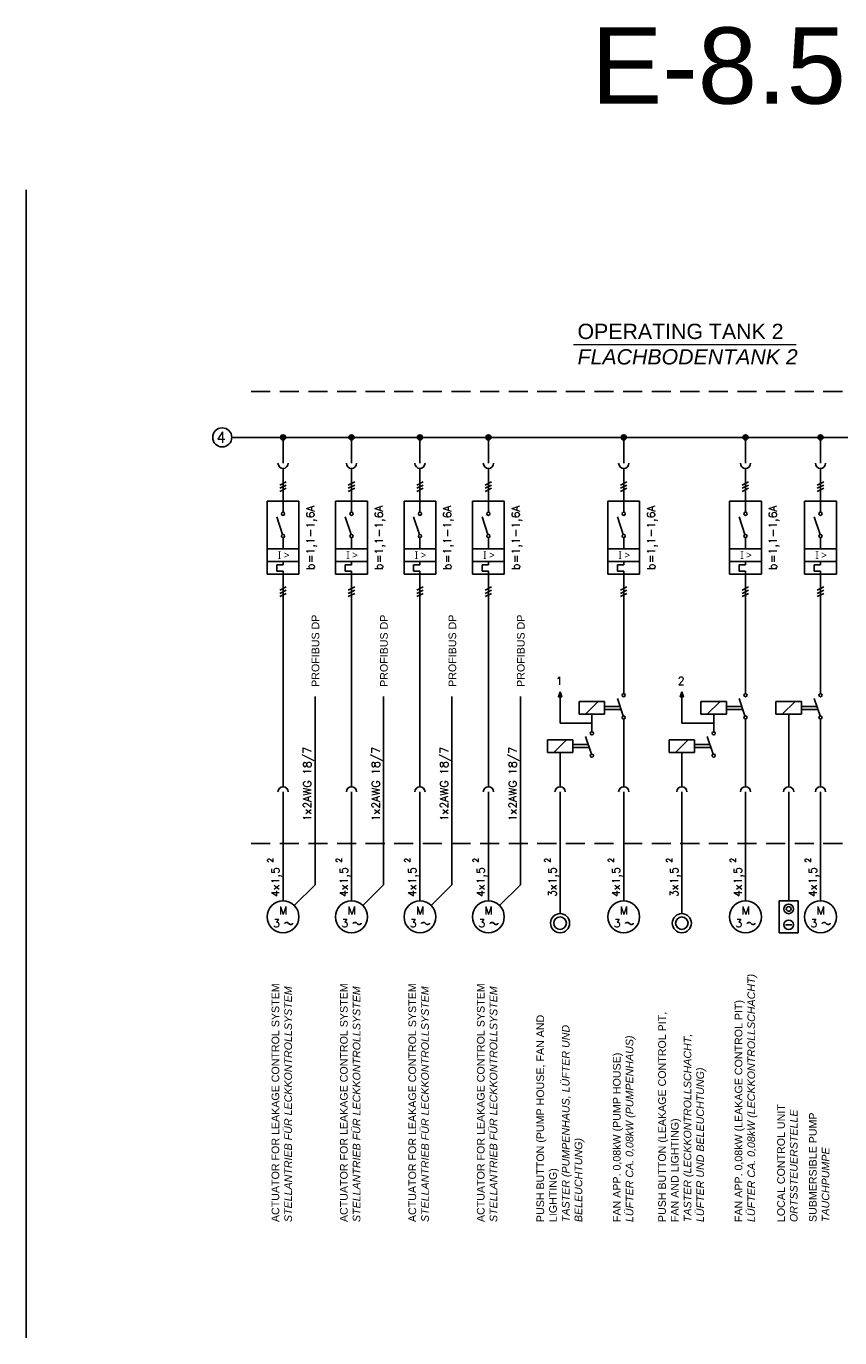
# Model space of a CAD drawing. Header units: millimetres. Extents: x 64 to 574, y 80 to 262.
# Tile 9 of 10: x 470 to 523, y 176 to 262. Entities that reach past the tile are written whole.
import ezdxf
from ezdxf.enums import TextEntityAlignment as Align

# ---------------------------------------------------------------- set-up
doc = ezdxf.new("R2010")
doc.units = ezdxf.units.MM
doc.linetypes.add('HIDDEN', pattern=[0.375, 0.25, -0.125])
doc.styles.add('LBB3.5M1000', font='isocp.shx', dxfattribs={"height": 3.5})
doc.styles.add('ROMANS', font='ROMANS', dxfattribs={"height": 0.2})

msp = doc.modelspace()

# ---------------------------------------------------------------- hatches: boundary and pattern name
at = {"linetype": 'Continuous'}
h = msp.add_hatch(color=256, dxfattribs=at)
edge = h.paths.add_edge_path()
edge.add_arc((486.459, 235.394), 0.167, 0, 360)
h = msp.add_hatch(color=256, dxfattribs=at)
edge = h.paths.add_edge_path()
edge.add_arc((490.946, 235.394), 0.167, 0, 360)
h = msp.add_hatch(color=256, dxfattribs=at)
edge = h.paths.add_edge_path()
edge.add_arc((495.432, 235.394), 0.167, 0, 360)
h = msp.add_hatch(color=256, dxfattribs=at)
edge = h.paths.add_edge_path()
edge.add_arc((499.919, 235.394), 0.167, 0, 360)
h = msp.add_hatch(color=256, dxfattribs=at)
edge = h.paths.add_edge_path()
edge.add_arc((508.789, 235.394), 0.167, 0, 360)
h = msp.add_hatch(color=256, dxfattribs=at)
edge = h.paths.add_edge_path()
edge.add_arc((516.769, 235.394), 0.167, 0, 360)
h = msp.add_hatch(color=256, dxfattribs=at)
edge = h.paths.add_edge_path()
edge.add_arc((521.687, 235.394), 0.167, 0, 360)
h = msp.add_hatch(color=256)
h.dxf.hatch_style = 1
h.paths.add_polyline_path([(504.617, 218.729), (504.513, 218.396), (504.722, 218.396)])
h = msp.add_hatch(color=256)
h.dxf.hatch_style = 1
h.paths.add_polyline_path([(512.598, 218.729), (512.494, 218.396), (512.702, 218.396)])

# ---------------------------------------------------------------- linework, layer by layer
at = {"color": 1}
msp.add_line((469.624, 251.613), (469.624, 176.401), dxfattribs=at)
at = {"linetype": 'Continuous', "lineweight": 15}
msp.add_line((505.505, 241.477), (520.091, 241.477), dxfattribs=at)
at = {"linetype": 'HIDDEN', "ltscale": 5}
for p, q in [((484.372, 238.409), (546.807, 238.409)), ((484.372, 208.785), (546.807, 208.785))]:
    msp.add_line(p, q, dxfattribs=at)
at = {"linetype": 'Continuous'}
for p, q in [((483.097, 235.394), (548.083, 235.394)), ((508.756, 217.14), (508.372, 218.292)), ((516.736, 217.14), (516.352, 218.292)), ((521.654, 217.14), (521.27, 218.292)), ((505.869, 218.084), (507.537, 218.084)), ((505.869, 217.249), (505.869, 218.084)), ((506.286, 217.249), (507.12, 218.084)), ((507.537, 218.084), (507.537, 217.249)), ((507.537, 217.771), (508.545, 217.771)), ((507.537, 217.562), (508.615, 217.562)), ((513.849, 218.084), (515.518, 218.084)), ((513.849, 217.249), (513.849, 218.084)), ((514.267, 217.249), (515.101, 218.084)), ((515.518, 218.084), (515.518, 217.249)), ((515.518, 217.771), (516.526, 217.771)), ((515.518, 217.562), (516.596, 217.562)), ((518.767, 218.084), (520.436, 218.084)), ((518.767, 217.249), (518.767, 218.084)), ((519.184, 217.249), (520.018, 218.084)), ((520.436, 218.084), (520.436, 217.249)), ((520.436, 217.771), (521.444, 217.771)), ((520.436, 217.562), (521.513, 217.562)), ((507.537, 217.249), (505.869, 217.249)), ((515.518, 217.249), (513.849, 217.249)), ((520.436, 217.249), (518.767, 217.249)), ((506.67, 214.642), (506.286, 215.795)), ((514.651, 214.642), (514.267, 215.795)), ((503.783, 215.586), (505.452, 215.586)), ((503.783, 214.752), (503.783, 215.586)), ((504.2, 214.752), (505.035, 215.586)), ((505.452, 215.586), (505.452, 214.752)), ((505.452, 215.273), (506.46, 215.273)), ((505.452, 215.065), (506.529, 215.065)), ((511.764, 215.586), (513.432, 215.586)), ((511.764, 214.752), (511.764, 215.586)), ((512.181, 214.752), (513.015, 215.586)), ((513.432, 215.586), (513.432, 214.752)), ((513.432, 215.273), (514.44, 215.273)), ((513.432, 215.065), (514.51, 215.065)), ((505.452, 214.752), (503.783, 214.752)), ((513.432, 214.752), (511.764, 214.752)), ((518.976, 205.022), (520.227, 205.022)), ((518.976, 202.936), (518.976, 205.022)), ((520.227, 205.022), (520.227, 202.936)), ((520.227, 202.936), (518.976, 202.936)), ((519.81, 203.458), (519.39, 203.458))]:
    msp.add_line(p, q, dxfattribs=at)
at = {"color": 7, "linetype": 'Continuous'}
for p, q in [((486.459, 235.394), (486.459, 233.694)), ((490.946, 235.394), (490.946, 233.694)), ((495.432, 235.394), (495.432, 233.694)), ((499.919, 235.394), (499.919, 233.694)), ((508.789, 235.394), (508.789, 233.694)), ((516.769, 235.394), (516.769, 233.694)), ((521.687, 235.394), (521.687, 233.694)), ((486.459, 233.36), (486.459, 230.493)), ((490.946, 233.36), (490.946, 230.493)), ((495.432, 233.36), (495.432, 230.493)), ((499.919, 233.36), (499.919, 230.493)), ((508.789, 233.36), (508.789, 230.493)), ((516.769, 233.36), (516.769, 230.493)), ((521.687, 233.36), (521.687, 230.493)), ((486.251, 232.266), (486.668, 232.474)), ((486.251, 232.057), (486.668, 232.266)), ((486.251, 231.849), (486.668, 232.057)), ((490.737, 232.266), (491.154, 232.474)), ((490.737, 232.057), (491.154, 232.266)), ((490.737, 231.849), (491.154, 232.057)), ((495.224, 232.266), (495.641, 232.474)), ((495.224, 232.057), (495.641, 232.266)), ((495.224, 231.849), (495.641, 232.057)), ((499.71, 232.266), (500.127, 232.474)), ((499.71, 232.057), (500.127, 232.266)), ((499.71, 231.849), (500.127, 232.057)), ((508.58, 232.266), (508.997, 232.474)), ((508.58, 232.057), (508.997, 232.266)), ((508.58, 231.849), (508.997, 232.057)), ((516.561, 232.266), (516.978, 232.474)), ((516.561, 232.057), (516.978, 232.266)), ((516.561, 231.849), (516.978, 232.057)), ((521.478, 232.266), (521.895, 232.474)), ((521.478, 232.057), (521.895, 232.266)), ((521.478, 231.849), (521.895, 232.057)), ((485.416, 231.223), (487.502, 231.223)), ((485.416, 226.426), (485.416, 231.223)), ((487.502, 231.223), (487.502, 226.426)), ((489.903, 231.223), (491.989, 231.223)), ((489.903, 226.426), (489.903, 231.223)), ((491.989, 231.223), (491.989, 226.426)), ((494.389, 231.223), (496.475, 231.223)), ((494.389, 226.426), (494.389, 231.223)), ((496.475, 231.223), (496.475, 226.426)), ((498.876, 231.223), (500.962, 231.223)), ((498.876, 226.426), (498.876, 231.223)), ((500.962, 231.223), (500.962, 226.426)), ((507.746, 231.223), (509.832, 231.223)), ((507.746, 226.426), (507.746, 231.223)), ((509.832, 231.223), (509.832, 226.426)), ((515.727, 231.223), (517.812, 231.223)), ((515.727, 226.426), (515.727, 231.223)), ((517.812, 231.223), (517.812, 226.426)), ((520.644, 231.223), (522.73, 231.223)), ((520.644, 226.426), (520.644, 231.223)), ((522.73, 231.223), (522.73, 226.426)), ((486.426, 229.028), (486.042, 230.18)), ((490.913, 229.028), (490.529, 230.18)), ((495.399, 229.028), (495.015, 230.18)), ((499.886, 229.028), (499.502, 230.18)), ((508.756, 229.028), (508.372, 230.18)), ((516.736, 229.028), (516.352, 230.18)), ((521.654, 229.028), (521.27, 230.18)), ((486.459, 228.095), (486.459, 228.824)), ((490.946, 228.095), (490.946, 228.824)), ((495.432, 228.095), (495.432, 228.824)), ((499.919, 228.095), (499.919, 228.824)), ((508.789, 228.095), (508.789, 228.824)), ((516.769, 228.095), (516.769, 228.824)), ((521.687, 228.095), (521.687, 228.824)), ((485.416, 228.095), (487.502, 228.095)), ((489.903, 228.095), (491.989, 228.095)), ((494.389, 228.095), (496.475, 228.095)), ((498.876, 228.095), (500.962, 228.095)), ((507.746, 228.095), (509.832, 228.095)), ((515.727, 228.095), (517.812, 228.095)), ((520.644, 228.095), (522.73, 228.095)), ((485.416, 227.26), (487.502, 227.26)), ((486.459, 227.052), (486.042, 227.052)), ((486.042, 227.052), (486.042, 226.635)), ((486.459, 227.052), (486.459, 227.26)), ((489.903, 227.26), (491.989, 227.26)), ((490.946, 227.052), (490.529, 227.052)), ((490.529, 227.052), (490.529, 226.635)), ((490.946, 227.052), (490.946, 227.26)), ((494.389, 227.26), (496.475, 227.26)), ((495.432, 227.052), (495.015, 227.052)), ((495.015, 227.052), (495.015, 226.635)), ((495.432, 227.052), (495.432, 227.26)), ((498.876, 227.26), (500.962, 227.26)), ((499.919, 227.052), (499.502, 227.052)), ((499.502, 227.052), (499.502, 226.635)), ((499.919, 227.052), (499.919, 227.26)), ((507.746, 227.26), (509.832, 227.26)), ((508.789, 227.052), (508.372, 227.052)), ((508.372, 227.052), (508.372, 226.635)), ((508.789, 227.052), (508.789, 227.26)), ((515.727, 227.26), (517.812, 227.26)), ((516.769, 227.052), (516.352, 227.052)), ((516.352, 227.052), (516.352, 226.635)), ((516.769, 227.052), (516.769, 227.26)), ((520.644, 227.26), (522.73, 227.26)), ((521.687, 227.052), (521.27, 227.052)), ((521.27, 227.052), (521.27, 226.635)), ((521.687, 227.052), (521.687, 227.26)), ((487.502, 226.426), (485.416, 226.426)), ((486.042, 226.635), (486.459, 226.635)), ((486.459, 226.635), (486.459, 226.426)), ((486.459, 212.5), (486.459, 226.426)), ((491.989, 226.426), (489.903, 226.426)), ((490.529, 226.635), (490.946, 226.635)), ((490.946, 226.635), (490.946, 226.426)), ((490.946, 212.5), (490.946, 226.426)), ((496.475, 226.426), (494.389, 226.426)), ((495.015, 226.635), (495.432, 226.635)), ((495.432, 226.635), (495.432, 226.426)), ((495.432, 212.5), (495.432, 226.426)), ((500.962, 226.426), (498.876, 226.426)), ((499.502, 226.635), (499.919, 226.635)), ((499.919, 226.635), (499.919, 226.426)), ((499.919, 212.5), (499.919, 226.426)), ((509.832, 226.426), (507.746, 226.426)), ((508.372, 226.635), (508.789, 226.635)), ((508.789, 226.635), (508.789, 226.426)), ((508.789, 218.605), (508.789, 226.426)), ((517.812, 226.426), (515.727, 226.426)), ((516.352, 226.635), (516.769, 226.635)), ((516.769, 226.635), (516.769, 226.426)), ((516.769, 218.605), (516.769, 226.426)), ((522.73, 226.426), (520.644, 226.426)), ((521.27, 226.635), (521.687, 226.635)), ((521.687, 226.635), (521.687, 226.426)), ((521.687, 226.426), (521.687, 218.605)), ((486.251, 225.383), (486.668, 225.592)), ((486.251, 225.175), (486.668, 225.383)), ((486.251, 224.966), (486.668, 225.175)), ((490.737, 225.383), (491.154, 225.592)), ((490.737, 225.175), (491.154, 225.383)), ((490.737, 224.966), (491.154, 225.175)), ((495.224, 225.383), (495.641, 225.592)), ((495.224, 225.175), (495.641, 225.383)), ((495.224, 224.966), (495.641, 225.175)), ((499.71, 225.383), (500.127, 225.592)), ((499.71, 225.175), (500.127, 225.383)), ((499.71, 224.966), (500.127, 225.175)), ((508.58, 225.383), (508.997, 225.592)), ((508.58, 225.175), (508.997, 225.383)), ((508.58, 224.966), (508.997, 225.175)), ((516.561, 225.383), (516.978, 225.592)), ((516.561, 225.175), (516.978, 225.383)), ((516.561, 224.966), (516.978, 225.175)), ((521.478, 225.383), (521.895, 225.592)), ((521.478, 225.175), (521.895, 225.383)), ((521.478, 224.966), (521.895, 225.175)), ((488.555, 206.075), (488.555, 218.414)), ((493.042, 206.075), (493.042, 218.414)), ((497.528, 206.075), (497.528, 218.414)), ((502.015, 206.075), (502.015, 218.414)), ((506.703, 216.108), (506.703, 217.249)), ((508.789, 216.936), (508.789, 212.5)), ((514.684, 216.108), (514.684, 217.249)), ((516.769, 216.936), (516.769, 212.5)), ((519.601, 212.5), (519.601, 217.249)), ((521.687, 216.936), (521.687, 212.5)), ((504.617, 214.752), (504.617, 212.5)), ((512.598, 214.752), (512.598, 212.5)), ((486.459, 205.022), (486.459, 212.166)), ((490.946, 205.022), (490.946, 212.166)), ((495.432, 205.022), (495.432, 212.166)), ((499.919, 205.022), (499.919, 212.166)), ((504.617, 212.166), (504.617, 204.187)), ((508.789, 212.166), (508.789, 205.022)), ((512.598, 212.166), (512.598, 204.187)), ((516.769, 212.166), (516.769, 205.022)), ((519.601, 205.022), (519.601, 212.166)), ((521.687, 212.166), (521.687, 205.022)), ((487.197, 204.716), (488.555, 206.075)), ((491.683, 204.716), (493.042, 206.075)), ((496.17, 204.716), (497.528, 206.075)), ((500.656, 204.716), (502.015, 206.075))]:
    msp.add_line(p, q, dxfattribs=at)
for p, q in [((504.617, 216.678), (504.617, 218.396)), ((512.598, 216.678), (512.598, 218.396)), ((506.703, 216.678), (504.617, 216.678)), ((514.684, 216.678), (512.598, 216.678))]:
    msp.add_line(p, q)
for points in [[(504.617, 218.729), (504.513, 218.396), (504.722, 218.396)], [(512.598, 218.729), (512.494, 218.396), (512.702, 218.396)]]:
    msp.add_lwpolyline(points, close=True)
at = {"linetype": 'Continuous'}
for points in [[(486.565, 203.533), (486.566, 203.562), (486.608, 203.595), (486.668, 203.611), (486.691, 203.611), (486.756, 203.599), (486.871, 203.499), (486.934, 203.481), (486.984, 203.48), (487.046, 203.498), (487.083, 203.523), (487.085, 203.562)], [(491.051, 203.533), (491.053, 203.562), (491.094, 203.595), (491.155, 203.611), (491.177, 203.611), (491.243, 203.599), (491.358, 203.499), (491.42, 203.481), (491.47, 203.48), (491.533, 203.498), (491.569, 203.523), (491.571, 203.562)], [(495.538, 203.533), (495.539, 203.562), (495.581, 203.595), (495.641, 203.611), (495.664, 203.611), (495.729, 203.599), (495.844, 203.499), (495.907, 203.481), (495.957, 203.48), (496.019, 203.498), (496.056, 203.523), (496.058, 203.562)], [(500.024, 203.533), (500.026, 203.562), (500.067, 203.595), (500.128, 203.611), (500.15, 203.611), (500.216, 203.599), (500.331, 203.499), (500.393, 203.481), (500.443, 203.48), (500.506, 203.498), (500.542, 203.523), (500.544, 203.562)], [(508.894, 203.533), (508.896, 203.562), (508.937, 203.595), (508.998, 203.611), (509.02, 203.611), (509.086, 203.599), (509.201, 203.499), (509.263, 203.481), (509.313, 203.48), (509.376, 203.498), (509.412, 203.523), (509.414, 203.562)], [(516.875, 203.533), (516.876, 203.562), (516.918, 203.595), (516.978, 203.611), (517.001, 203.611), (517.066, 203.599), (517.181, 203.499), (517.244, 203.481), (517.294, 203.48), (517.356, 203.498), (517.393, 203.523), (517.395, 203.562)], [(521.793, 203.533), (521.794, 203.562), (521.836, 203.595), (521.896, 203.611), (521.918, 203.611), (521.984, 203.599), (522.099, 203.499), (522.161, 203.481), (522.212, 203.48), (522.274, 203.498), (522.311, 203.523), (522.313, 203.562)]]:
    msp.add_lwpolyline(points, dxfattribs=at)
at = {"color": 7, "linetype": 'Continuous'}
for centre, radius in [((482.471, 235.394), 0.626), ((486.459, 235.394), 0.167), ((490.946, 235.394), 0.167), ((495.432, 235.394), 0.167), ((499.919, 235.394), 0.167), ((508.789, 235.394), 0.167), ((516.769, 235.394), 0.167), ((521.687, 235.394), 0.167), ((486.459, 230.389), 0.104), ((490.946, 230.389), 0.104), ((495.432, 230.389), 0.104), ((499.919, 230.389), 0.104), ((508.789, 230.389), 0.104), ((516.769, 230.389), 0.104), ((521.687, 230.389), 0.104), ((486.459, 228.929), 0.104), ((490.946, 228.929), 0.104), ((495.432, 228.929), 0.104), ((499.919, 228.929), 0.104), ((508.789, 228.929), 0.104), ((516.769, 228.929), 0.104), ((521.687, 228.929), 0.104), ((508.789, 218.501), 0.104), ((516.769, 218.501), 0.104), ((521.687, 218.501), 0.104), ((508.789, 217.041), 0.104), ((516.769, 217.041), 0.104), ((521.687, 217.041), 0.104), ((506.703, 216.003), 0.104), ((514.684, 216.003), 0.104), ((506.703, 214.543), 0.104), ((514.684, 214.543), 0.104), ((504.617, 203.562), 0.626), ((504.617, 203.562), 0.411), ((512.598, 203.562), 0.626), ((512.598, 203.562), 0.411)]:
    msp.add_circle(centre, radius, dxfattribs=at)
at = {"linetype": 'Continuous'}
for centre, radius in [((486.459, 203.979), 1.043), ((490.946, 203.979), 1.043), ((495.432, 203.979), 1.043), ((499.919, 203.979), 1.043), ((508.789, 203.979), 1.043), ((516.769, 203.979), 1.043), ((519.601, 204.5), 0.313), ((519.601, 204.5), 0.156), ((521.687, 203.979), 1.043), ((519.601, 203.458), 0.313)]:
    msp.add_circle(centre, radius, dxfattribs=at)
at = {"color": 7, "linetype": 'Continuous'}
for centre, start, end in [((486.459, 233.694), 180, 0), ((490.946, 233.694), 180, 0), ((495.432, 233.694), 180, 0), ((499.919, 233.694), 180, 0), ((508.789, 233.694), 180, 0), ((516.769, 233.694), 180, 0), ((521.687, 233.694), 180, 0), ((486.459, 212.166), 0, 180), ((490.946, 212.166), 0, 180), ((495.432, 212.166), 0, 180), ((499.919, 212.166), 0, 180), ((504.617, 212.166), 0, 180), ((508.789, 212.166), 0, 180), ((512.598, 212.166), 0, 180), ((516.769, 212.166), 0, 180), ((519.601, 212.166), 0, 180), ((521.687, 212.166), 0, 180)]:
    msp.add_arc(centre, 0.334, start, end, dxfattribs=at)

# ---------------------------------------------------------------- texts
at = {"color": 7, "linetype": 'Continuous', "style": 'ROMANS'}
msp.add_text('4', height=0.73, dxfattribs=at).set_placement((482.392, 235.394), align=Align.MIDDLE)
at = {"linetype": 'Continuous', "style": 'ROMANS'}
for p in [(488.509, 228.828), (492.996, 228.828), (497.482, 228.828), (501.969, 228.828), (510.839, 228.828), (518.819, 228.828)]:
    msp.add_text('b=1,1-1,6A', height=0.5214, rotation=90, dxfattribs=at).set_placement(p, align=Align.CENTER)
for s, p in [('1', (504.344, 219.177)), ('2', (512.325, 219.177))]:
    msp.add_text(s, height=0.521, dxfattribs=at).set_placement(p)
for s, height, p in [('1x2AWG 18/7', 0.52141, (488.309, 210.243)), ('1x2AWG 18/7', 0.52141, (492.796, 210.243)), ('1x2AWG 18/7', 0.52141, (497.282, 210.243)), ('1x2AWG 18/7', 0.52141, (501.769, 210.243)), ('4x1,5', 0.5214, (486.214, 205.288)), ('4x1,5', 0.5214, (490.7, 205.288)), ('4x1,5', 0.5214, (495.187, 205.288)), ('4x1,5', 0.5214, (499.673, 205.288)), ('3x1,5', 0.5214, (504.372, 205.288)), ('4x1,5', 0.5214, (508.543, 205.288)), ('3x1,5', 0.5214, (512.352, 205.288)), ('4x1,5', 0.5214, (516.524, 205.288)), ('4x1,5', 0.5214, (521.441, 205.288))]:
    msp.add_text(s, height=height, rotation=90, dxfattribs=at).set_placement(p)
for p in [(485.444, 207.528), (489.931, 207.528), (494.417, 207.528), (498.904, 207.528), (503.603, 207.528), (507.774, 207.528), (511.583, 207.528), (515.755, 207.528), (520.672, 207.528)]:
    msp.add_text('2', height=0.375, rotation=90, dxfattribs=at).set_placement(p, align=Align.TOP_LEFT)
for s, p in [('M', (486.472, 204.396)), ('M', (490.958, 204.396)), ('M', (495.445, 204.396)), ('M', (499.931, 204.396)), ('M', (508.801, 204.396)), ('M', (516.782, 204.396)), ('M', (521.699, 204.396)), ('3', (486.021, 203.562)), ('3', (490.508, 203.562)), ('3', (494.994, 203.562)), ('3', (499.481, 203.562)), ('3', (508.351, 203.562)), ('3', (516.332, 203.562)), ('3', (521.249, 203.562))]:
    msp.add_text(s, height=0.521, dxfattribs=at).set_placement(p, align=Align.MIDDLE)
at = {"color": 1, "insert": (506.659, 262.256), "char_height": 5, "attachment_point": 1, "style": 'LBB3.5M1000'}
msp.add_mtext_dynamic_manual_height_columns('{\\fArial|b0|i0|c0|p34;E-8.5}', width=10.07857, gutter_width=17.5, heights=[0], dxfattribs=at)
at = {"attachment_point": 1, "style": 'LBB3.5M1000'}
for s, width, insert, char_height in [('{\\fArial|b0|i0|c0|p34;OPERATING TANK 2\\P\\fArial|b0|i1|c0|p34;FLACHBODENTANK 2}', 14.49132, (505.759, 242.838), 1), ('{\\fSegoe UI|b0|i0|c0|p34;I > }', 1.0504, (486.118, 227.93), 0.5), ('{\\fSegoe UI|b0|i0|c0|p34;I > }', 1.0504, (490.604, 227.93), 0.5), ('{\\fSegoe UI|b0|i0|c0|p34;I > }', 1.0504, (495.091, 227.93), 0.5), ('{\\fSegoe UI|b0|i0|c0|p34;I > }', 1.0504, (499.577, 227.93), 0.5), ('{\\fSegoe UI|b0|i0|c0|p34;I > }', 1.0504, (508.447, 227.93), 0.5), ('{\\fSegoe UI|b0|i0|c0|p34;I > }', 1.0504, (516.428, 227.93), 0.5), ('{\\fSegoe UI|b0|i0|c0|p34;I > }', 1.0504, (521.346, 227.93), 0.5)]:
    msp.add_mtext_dynamic_manual_height_columns(s, width=width, gutter_width=17.5, heights=[0], dxfattribs=dict(at, insert=insert, char_height=char_height))
at = {"char_height": 0.5, "attachment_point": 1, "rotation": 90, "style": 'LBB3.5M1000'}
for s, width, insert in [('{\\fArial|b0|i0|c0|p34;PROFIBUS DP}', 4.88595, (488.333, 219.047)), ('{\\fArial|b0|i0|c0|p34;PROFIBUS DP}', 4.88595, (492.82, 219.047)), ('{\\fArial|b0|i0|c0|p34;PROFIBUS DP}', 4.88595, (497.306, 219.047)), ('{\\fArial|b0|i0|c0|p34;PROFIBUS DP}', 4.88595, (501.793, 219.047)), ('{\\fArial|b0|i0|c0|p34;FAN APP. 0,08kW (LEAKAGE CONTROL PIT)\\P\\fArial|b0|i1|c0|p34;LÜFTER CA. 0,08kW (LECKKONTROLLSCHACHT)}', 18.83292, (516.064, 183.981)), ('{\\fArial|b0|i0|c0|p34;ACTUATOR FOR LEAKAGE CONTROL SYSTEM\\P\\fArial|b0|i1|c0|p34;STELLANTRIEB FÜR LECKKONTROLLSYSTEM}', 18.48739, (485.707, 183.982)), ('{\\fArial|b0|i0|c0|p34;ACTUATOR FOR LEAKAGE CONTROL SYSTEM\\P\\fArial|b0|i1|c0|p34;STELLANTRIEB FÜR LECKKONTROLLSYSTEM}', 18.48739, (490.193, 183.982)), ('{\\fArial|b0|i0|c0|p34;ACTUATOR FOR LEAKAGE CONTROL SYSTEM\\P\\fArial|b0|i1|c0|p34;STELLANTRIEB FÜR LECKKONTROLLSYSTEM}', 18.48739, (494.68, 183.982)), ('{\\fArial|b0|i0|c0|p34;ACTUATOR FOR LEAKAGE CONTROL SYSTEM\\P\\fArial|b0|i1|c0|p34;STELLANTRIEB FÜR LECKKONTROLLSYSTEM}', 18.48739, (499.166, 183.982)), ('{\\fArial|b0|i0|c0|p34;PUSH BUTTON (LEAKAGE CONTROL PIT, FAN AND LIGHTING)\\P\\fArial|b0|i1|c0|p34;TASTER (LECKKONTROLLSCHACHT, LÜFTER UND BELEUCHTUNG)}', 13.97939, (511.05, 183.981)), ('{\\fArial|b0|i0|c0|p34;PUSH BUTTON (PUMP HOUSE, FAN AND LIGHTING)\\P\\fArial|b0|i1|c0|p34;TASTER (PUMPENHAUS, LÜFTER UND BELEUCHTUNG)}', 13.97939, (503.069, 183.981)), ('{\\fArial|b0|i0|c0|p34;FAN APP. 0,08kW (PUMP HOUSE)\\P\\fArial|b0|i1|c0|p34;LÜFTER CA. 0,08kW (PUMPENHAUS)}', 18.83292, (508.084, 183.981)), ('{\\fArial|b0|i0|c0|p34;LOCAL CONTROL UNIT\\P\\fArial|b0|i1|c0|p34;ORTSSTEUERSTELLE}', 13.72418, (518.849, 183.982)), ('{\\fArial|b0|i0|c0|p34;SUBMERSIBLE PUMP\\P\\fArial|b0|i1|c0|p34;TAUCHPUMPE}', 13.72418, (520.934, 183.982))]:
    msp.add_mtext_dynamic_manual_height_columns(s, width=width, gutter_width=17.5, heights=[0], dxfattribs=dict(at, insert=insert))

doc.saveas('drawing.dxf')
